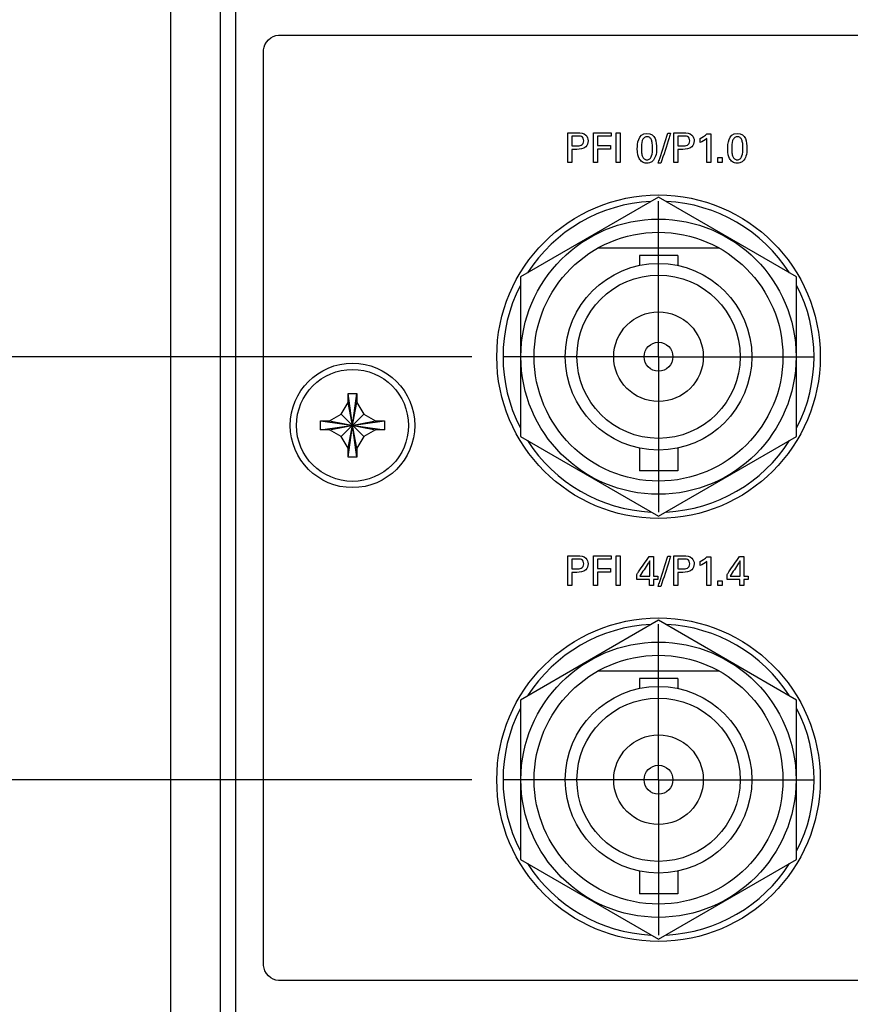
# Model space of a CAD drawing. Header units: inches. Extents: x 0 to 34, y 0 to 22.
# Tile 75 of 119: x 12.4 to 14.1, y 16.5 to 18.5. Entities that reach past the tile are written whole.
import ezdxf

# ---------------------------------------------------------------- set-up
doc = ezdxf.new("R2010")
doc.units = ezdxf.units.IN
doc.header["$LTSCALE"] = 1.87
doc.header["$MEASUREMENT"] = 0
doc.linetypes.add('CENTER', pattern=[0.6, 0.375, -0.075, 0.075, -0.075])
doc.layers.get('0').update_dxf_attribs({"linetype": 'CONTINUOUS'})
for name, color, linetype in [('DATUMCURVES', 7, 'CONTINUOUS'), ('DEFAULT_1', 7, 'CENTER'), ('DIMENSIONS', 7, 'CONTINUOUS')]:
    doc.layers.add(name, color=color, linetype=linetype)
doc.styles.get("Standard").update_dxf_attribs({"font": 'txt', "width": 0.8})
doc.dimstyles.new('DIMSTYLE_1', dxfattribs={"dimtxt": 0.125, "dimasz": 0.18, "dimexe": 0.18, "dimexo": 0.0625, "dimgap": 0.09, "dimtad": 0, "dimtih": 1, "dimtoh": 1, "dimdec": 3, "dimzin": 4, "dimdsep": 46, "dimtxsty": 'STANDARD', "dimblk": '_FILLED', "dimblk1": '_FILLED', "dimblk2": '_FILLED', "dimcen": 0.09, "dimadec": 0, "dimazin": 0, "dimtp": 0.001, "dimtm": 0.001, "dimtfac": 1, "dimtdec": 3, "dimtofl": 0, "dimtmove": 0, "dimatfit": 3, "dimldrblk": '_FILLED', "dimfxl": 1, "dimtolj": 1, "dimtzin": 4, "dimarcsym": 0})

# ---------------------------------------------------------------- blocks, each defined once
blk = doc.blocks.new('_FILLED')
at = {"color": 0, "linetype": 'BYBLOCK'}
blk.add_solid([(0, 0), (-1, 0.174), (-1, -0.174)], dxfattribs=at)
blk = doc.blocks.new('*D0')
at = {"layer": 'DIMENSIONS', "color": 2, "linetype": 'CONTINUOUS'}
for p, q in [((13.3262, 17.8359), (11.4358, 17.8359)), ((11.5608, 17.8359), (11.5608, 17.5773)), ((11.5608, 16.9859), (11.5608, 17.3273)), ((13.3262, 16.9859), (11.4358, 16.9859))]:
    blk.add_line(p, q, dxfattribs=at)
at = {"layer": 'DIMENSIONS', "color": 2, "linetype": 'CONTINUOUS', "xscale": 0.18, "yscale": 0.18, "zscale": 0.18}
for p, rotation in [((11.5608, 17.8359), 90), ((11.5608, 16.9859), 270)]:
    blk.add_blockref('_FILLED', p, dxfattribs=dict(at, rotation=rotation))
at = {"layer": 'DIMENSIONS', "color": 2, "linetype": 'CONTINUOUS', "width": 0.8}
for s, p in [('4X ', (10.7983, 17.3898)), ('.850', (11.0983, 17.3898)), ('[', (11.6233, 17.3898)), ('21.59', (11.7233, 17.3898)), (']', (12.2233, 17.3898))]:
    blk.add_text(s, height=0.125, dxfattribs=at).set_placement(p)
blk = doc.blocks.new('*D20')
at = {"layer": 'DIMENSIONS', "color": 2, "linetype": 'CONTINUOUS'}
for p, q in [((13.3262, 16.9859), (11.4358, 16.9859)), ((11.5608, 16.9859), (11.5608, 16.6448)), ((11.5608, 15.8859), (11.5608, 16.3948)), ((13.3262, 15.8859), (11.4358, 15.8859))]:
    blk.add_line(p, q, dxfattribs=at)
at = {"layer": 'DIMENSIONS', "color": 2, "linetype": 'CONTINUOUS', "xscale": 0.18, "yscale": 0.18, "zscale": 0.18}
for p, rotation in [((11.5608, 16.9859), 90), ((11.5608, 15.8859), 270)]:
    blk.add_blockref('_FILLED', p, dxfattribs=dict(at, rotation=rotation))
at = {"layer": 'DIMENSIONS', "color": 2, "linetype": 'CONTINUOUS', "width": 0.8}
for s, p in [('4X ', (10.7483, 16.4573)), ('1.100', (11.0483, 16.4573)), ('[', (11.6733, 16.4573)), ('27.94', (11.7733, 16.4573)), (']', (12.2733, 16.4573))]:
    blk.add_text(s, height=0.125, dxfattribs=at).set_placement(p)

msp = doc.modelspace()

# ---------------------------------------------------------------- linework, layer by layer
at = {"color": 7, "linetype": 'CONTINUOUS'}
for p, q in [((12.7212, 9.0274), (12.7212, 18.6183)), ((12.8212, 9.015), (12.8212, 18.6307)), ((12.8512, 18.6334), (12.8512, 9.0123)), ((13.7012, 18.1563), (13.4237, 17.9961)), ((13.9787, 17.9961), (13.7012, 18.1563)), ((13.8236, 18.0539), (13.5788, 18.0539)), ((13.6627, 18.0391), (13.6627, 18.0194)), ((13.7397, 18.0391), (13.6627, 18.0391)), ((13.7397, 18.0391), (13.7397, 18.0194)), ((13.4237, 17.9961), (13.4237, 17.6756)), ((13.9787, 17.6756), (13.9787, 17.9961)), ((13.0772, 17.6339), (13.0952, 17.7619)), ((13.0772, 17.7439), (13.0772, 17.7619)), ((13.0952, 17.6339), (13.0772, 17.7619)), ((13.0772, 17.7619), (13.0952, 17.7619)), ((13.0952, 17.7619), (13.0952, 17.7439)), ((13.0636, 17.7204), (13.0772, 17.7439)), ((13.0772, 17.6519), (13.0952, 17.7439)), ((13.0952, 17.6519), (13.0772, 17.7439)), ((13.0952, 17.7439), (13.1087, 17.7204)), ((13.0402, 17.7069), (13.0636, 17.7204)), ((13.0636, 17.6753), (13.1087, 17.7204)), ((13.1087, 17.6753), (13.0636, 17.7204)), ((13.1087, 17.7204), (13.1322, 17.7069)), ((13.0222, 17.6889), (13.0222, 17.7069)), ((13.0222, 17.7069), (13.1502, 17.6889)), ((13.0222, 17.7069), (13.0402, 17.7069)), ((13.0222, 17.6889), (13.1502, 17.7069)), ((13.0402, 17.6889), (13.0222, 17.6889)), ((13.0402, 17.7069), (13.1322, 17.6889)), ((13.0402, 17.6889), (13.1322, 17.7069)), ((13.0636, 17.6753), (13.0402, 17.6889)), ((13.1322, 17.6889), (13.1087, 17.6753)), ((13.1322, 17.7069), (13.1502, 17.7069)), ((13.1502, 17.6889), (13.1322, 17.6889)), ((13.1502, 17.7069), (13.1502, 17.6889)), ((13.0772, 17.6519), (13.0636, 17.6753)), ((13.1087, 17.6753), (13.0952, 17.6519)), ((13.4237, 17.6756), (13.7012, 17.5154)), ((13.7012, 17.5154), (13.9787, 17.6756)), ((13.0772, 17.6339), (13.0772, 17.6519)), ((13.0952, 17.6519), (13.0952, 17.6339)), ((13.6627, 17.6524), (13.6627, 17.6066)), ((13.7397, 17.6524), (13.7397, 17.6066)), ((13.0952, 17.6339), (13.0772, 17.6339)), ((13.7397, 17.6066), (13.6627, 17.6066)), ((13.7012, 17.3063), (13.4237, 17.1461)), ((13.9787, 17.1461), (13.7012, 17.3063)), ((13.8236, 17.2039), (13.5788, 17.2039)), ((13.6627, 17.1891), (13.6627, 17.1694)), ((13.7397, 17.1891), (13.6627, 17.1891)), ((13.7397, 17.1891), (13.7397, 17.1694)), ((13.4237, 17.1461), (13.4237, 16.8256)), ((13.9787, 16.8256), (13.9787, 17.1461)), ((13.4237, 16.8256), (13.7012, 16.6654)), ((13.7012, 16.6654), (13.9787, 16.8256)), ((13.6627, 16.8024), (13.6627, 16.7566)), ((13.7397, 16.8024), (13.7397, 16.7566)), ((13.7397, 16.7566), (13.6627, 16.7566))]:
    msp.add_line(p, q, dxfattribs=at)
for centre, radius in [((13.7012, 17.8359), 0.325), ((13.7012, 17.8359), 0.2765), ((13.7012, 17.8359), 0.25), ((13.7012, 17.8359), 0.1875), ((13.7012, 17.8359), 0.164), ((13.7012, 17.8359), 0.09), ((13.7012, 17.8359), 0.029), ((13.0862, 17.6979), 0.125), ((13.0862, 17.6979), 0.1125), ((13.7012, 16.9859), 0.325), ((13.7012, 16.9859), 0.2765), ((13.7012, 16.9859), 0.25), ((13.7012, 16.9859), 0.1875), ((13.7012, 16.9859), 0.164), ((13.7012, 16.9859), 0.09), ((13.7012, 16.9859), 0.029)]:
    msp.add_circle(centre, radius, dxfattribs=at)
for centre, start, end in [((13.7012, 17.8359), 92.8821, 147.3645), ((13.7012, 17.8359), 32.6355, 87.1179), ((13.7012, 17.8359), 152.8684, 207.1316), ((13.7012, 17.8359), 332.8684, 27.1316), ((13.7012, 17.8359), 212.6355, 267.1179), ((13.7012, 17.8359), 272.8821, 327.3645), ((13.7012, 16.9859), 92.8821, 147.3645), ((13.7012, 16.9859), 32.6355, 87.1179), ((13.7012, 16.9859), 152.8684, 207.1316), ((13.7012, 16.9859), 332.8684, 27.1316), ((13.7012, 16.9859), 212.6355, 267.1179), ((13.7012, 16.9859), 272.8821, 327.3645)]:
    msp.add_arc(centre, 0.3125, start, end, dxfattribs=at)
at = {"layer": 'DATUMCURVES', "color": 40, "linetype": 'CONTINUOUS'}
for points in [[(12.9077, 18.4523, 0.8645), (12.9077, 18.4664, 0.8645), (12.9235, 18.4823, 0.8645), (12.9377, 18.4823, 0.8645)], [(13.6061, 18.286, 0.8645), (13.6061, 18.2837, 0.8645), (13.6061, 18.2813, 0.8645), (13.6061, 18.2789, 0.8645)], [(13.616, 18.286, 0.8645), (13.6188, 18.286, 0.8645), (13.6215, 18.286, 0.8645), (13.6243, 18.286, 0.8645)], [(13.6586, 18.254, 0.8645), (13.6586, 18.2626, 0.8645), (13.6596, 18.2847, 0.8645), (13.678, 18.2847, 0.8645)], [(13.7201, 18.2853, 0.8645), (13.7219, 18.2853, 0.8645), (13.7237, 18.2853, 0.8645), (13.7255, 18.2853, 0.8645)], [(13.7846, 18.2744, 0.8645), (13.7895, 18.277, 0.8645), (13.7943, 18.2799, 0.8645), (13.7986, 18.2835, 0.8645)], [(13.7986, 18.2835, 0.8645), (13.801, 18.2835, 0.8645), (13.8035, 18.2835, 0.8645), (13.806, 18.2835, 0.8645)], [(13.8402, 18.254, 0.8645), (13.8402, 18.2626, 0.8645), (13.8412, 18.2847, 0.8645), (13.8596, 18.2847, 0.8645)], [(13.5387, 18.2793, 0.8645), (13.5348, 18.2793, 0.8645), (13.5309, 18.2793, 0.8645), (13.5271, 18.2793, 0.8645)], [(13.7518, 18.2793, 0.8645), (13.7479, 18.2793, 0.8645), (13.744, 18.2793, 0.8645), (13.7401, 18.2793, 0.8645)], [(13.798, 18.2744, 0.8645), (13.7939, 18.2711, 0.8645), (13.7893, 18.2683, 0.8645), (13.7846, 18.2661, 0.8645)], [(13.7846, 18.2661, 0.8645), (13.7846, 18.2689, 0.8645), (13.7846, 18.2717, 0.8645), (13.7846, 18.2744, 0.8645)], [(13.5271, 18.2596, 0.8645), (13.5304, 18.2596, 0.8645), (13.5337, 18.2596, 0.8645), (13.537, 18.2596, 0.8645)], [(13.5368, 18.2526, 0.8645), (13.5336, 18.2526, 0.8645), (13.5303, 18.2526, 0.8645), (13.5271, 18.2526, 0.8645)], [(13.6045, 18.2602, 0.8645), (13.6045, 18.2579, 0.8645), (13.6045, 18.2555, 0.8645), (13.6045, 18.2532, 0.8645)], [(13.7401, 18.2596, 0.8645), (13.7434, 18.2596, 0.8645), (13.7468, 18.2596, 0.8645), (13.7501, 18.2596, 0.8645)], [(13.7499, 18.2526, 0.8645), (13.7466, 18.2526, 0.8645), (13.7434, 18.2526, 0.8645), (13.7401, 18.2526, 0.8645)], [(13.5271, 18.2259, 0.8645), (13.5243, 18.2259, 0.8645), (13.5215, 18.2259, 0.8645), (13.5187, 18.2259, 0.8645)], [(13.5787, 18.2259, 0.8645), (13.5759, 18.2259, 0.8645), (13.5731, 18.2259, 0.8645), (13.5702, 18.2259, 0.8645)], [(13.6243, 18.2259, 0.8645), (13.6215, 18.2259, 0.8645), (13.6188, 18.2259, 0.8645), (13.616, 18.2259, 0.8645)], [(13.7061, 18.2245, 0.8645), (13.7042, 18.2245, 0.8645), (13.7024, 18.2245, 0.8645), (13.7006, 18.2245, 0.8645)], [(13.7401, 18.2259, 0.8645), (13.7374, 18.2259, 0.8645), (13.7346, 18.2259, 0.8645), (13.7318, 18.2259, 0.8645)], [(13.806, 18.2259, 0.8645), (13.8033, 18.2259, 0.8645), (13.8006, 18.2259, 0.8645), (13.798, 18.2259, 0.8645)], [(13.8201, 18.2359, 0.8645), (13.8232, 18.2359, 0.8645), (13.8263, 18.2359, 0.8645), (13.8294, 18.2359, 0.8645)], [(13.8201, 18.2259, 0.8645), (13.8201, 18.2292, 0.8645), (13.8201, 18.2325, 0.8645), (13.8201, 18.2359, 0.8645)], [(13.8294, 18.2259, 0.8645), (13.8263, 18.2259, 0.8645), (13.8232, 18.2259, 0.8645), (13.8201, 18.2259, 0.8645)], [(13.8294, 18.2359, 0.8645), (13.8294, 18.2325, 0.8645), (13.8294, 18.2292, 0.8645), (13.8294, 18.2259, 0.8645)], [(13.6061, 17.436, 0.8645), (13.6061, 17.4337, 0.8645), (13.6061, 17.4313, 0.8645), (13.6061, 17.4289, 0.8645)], [(13.616, 17.436, 0.8645), (13.6188, 17.436, 0.8645), (13.6215, 17.436, 0.8645), (13.6243, 17.436, 0.8645)], [(13.6823, 17.4343, 0.8645), (13.6853, 17.4343, 0.8645), (13.6883, 17.4343, 0.8645), (13.6913, 17.4343, 0.8645)], [(13.7201, 17.4353, 0.8645), (13.7219, 17.4353, 0.8645), (13.7237, 17.4353, 0.8645), (13.7255, 17.4353, 0.8645)], [(13.7846, 17.4244, 0.8645), (13.7895, 17.427, 0.8645), (13.7943, 17.4299, 0.8645), (13.7986, 17.4335, 0.8645)], [(13.7986, 17.4335, 0.8645), (13.801, 17.4335, 0.8645), (13.8035, 17.4335, 0.8645), (13.806, 17.4335, 0.8645)], [(13.8639, 17.4343, 0.8645), (13.8669, 17.4343, 0.8645), (13.8699, 17.4343, 0.8645), (13.8729, 17.4343, 0.8645)], [(13.5387, 17.4293, 0.8645), (13.5348, 17.4293, 0.8645), (13.5309, 17.4293, 0.8645), (13.5271, 17.4293, 0.8645)], [(13.7518, 17.4293, 0.8645), (13.7479, 17.4293, 0.8645), (13.744, 17.4293, 0.8645), (13.7401, 17.4293, 0.8645)], [(13.798, 17.4244, 0.8645), (13.7939, 17.4211, 0.8645), (13.7893, 17.4183, 0.8645), (13.7846, 17.4161, 0.8645)], [(13.7846, 17.4161, 0.8645), (13.7846, 17.4189, 0.8645), (13.7846, 17.4217, 0.8645), (13.7846, 17.4244, 0.8645)], [(13.5271, 17.4096, 0.8645), (13.5304, 17.4096, 0.8645), (13.5337, 17.4096, 0.8645), (13.537, 17.4096, 0.8645)], [(13.5368, 17.4026, 0.8645), (13.5336, 17.4026, 0.8645), (13.5303, 17.4026, 0.8645), (13.5271, 17.4026, 0.8645)], [(13.6045, 17.4102, 0.8645), (13.6045, 17.4079, 0.8645), (13.6045, 17.4055, 0.8645), (13.6045, 17.4032, 0.8645)], [(13.6573, 17.3884, 0.8645), (13.6573, 17.3917, 0.8645), (13.6573, 17.395, 0.8645), (13.6573, 17.3983, 0.8645)], [(13.6913, 17.3951, 0.8645), (13.6941, 17.3951, 0.8645), (13.6969, 17.3951, 0.8645), (13.6997, 17.3951, 0.8645)], [(13.6997, 17.3951, 0.8645), (13.6997, 17.3929, 0.8645), (13.6997, 17.3906, 0.8645), (13.6997, 17.3884, 0.8645)], [(13.7401, 17.4096, 0.8645), (13.7434, 17.4096, 0.8645), (13.7468, 17.4096, 0.8645), (13.7501, 17.4096, 0.8645)], [(13.7499, 17.4026, 0.8645), (13.7466, 17.4026, 0.8645), (13.7434, 17.4026, 0.8645), (13.7401, 17.4026, 0.8645)], [(13.8389, 17.3884, 0.8645), (13.8389, 17.3917, 0.8645), (13.8389, 17.395, 0.8645), (13.8389, 17.3983, 0.8645)], [(13.8729, 17.3951, 0.8645), (13.8757, 17.3951, 0.8645), (13.8785, 17.3951, 0.8645), (13.8813, 17.3951, 0.8645)], [(13.8813, 17.3951, 0.8645), (13.8813, 17.3929, 0.8645), (13.8813, 17.3906, 0.8645), (13.8813, 17.3884, 0.8645)], [(13.5271, 17.3759, 0.8645), (13.5243, 17.3759, 0.8645), (13.5215, 17.3759, 0.8645), (13.5187, 17.3759, 0.8645)], [(13.5787, 17.3759, 0.8645), (13.5759, 17.3759, 0.8645), (13.5731, 17.3759, 0.8645), (13.5702, 17.3759, 0.8645)], [(13.6243, 17.3759, 0.8645), (13.6215, 17.3759, 0.8645), (13.6188, 17.3759, 0.8645), (13.616, 17.3759, 0.8645)], [(13.6833, 17.3759, 0.8645), (13.6833, 17.38, 0.8645), (13.6833, 17.3842, 0.8645), (13.6833, 17.3884, 0.8645)], [(13.6913, 17.3759, 0.8645), (13.6886, 17.3759, 0.8645), (13.686, 17.3759, 0.8645), (13.6833, 17.3759, 0.8645)], [(13.6997, 17.3884, 0.8645), (13.6969, 17.3884, 0.8645), (13.6941, 17.3884, 0.8645), (13.6913, 17.3884, 0.8645)], [(13.6913, 17.3884, 0.8645), (13.6913, 17.3842, 0.8645), (13.6913, 17.38, 0.8645), (13.6913, 17.3759, 0.8645)], [(13.7061, 17.3745, 0.8645), (13.7042, 17.3745, 0.8645), (13.7024, 17.3745, 0.8645), (13.7006, 17.3745, 0.8645)], [(13.7401, 17.3759, 0.8645), (13.7374, 17.3759, 0.8645), (13.7346, 17.3759, 0.8645), (13.7318, 17.3759, 0.8645)], [(13.806, 17.3759, 0.8645), (13.8033, 17.3759, 0.8645), (13.8006, 17.3759, 0.8645), (13.798, 17.3759, 0.8645)], [(13.8201, 17.3859, 0.8645), (13.8232, 17.3859, 0.8645), (13.8263, 17.3859, 0.8645), (13.8294, 17.3859, 0.8645)], [(13.8201, 17.3759, 0.8645), (13.8201, 17.3792, 0.8645), (13.8201, 17.3825, 0.8645), (13.8201, 17.3859, 0.8645)], [(13.8294, 17.3759, 0.8645), (13.8263, 17.3759, 0.8645), (13.8232, 17.3759, 0.8645), (13.8201, 17.3759, 0.8645)], [(13.8294, 17.3859, 0.8645), (13.8294, 17.3825, 0.8645), (13.8294, 17.3792, 0.8645), (13.8294, 17.3759, 0.8645)], [(13.8649, 17.3759, 0.8645), (13.8649, 17.38, 0.8645), (13.8649, 17.3842, 0.8645), (13.8649, 17.3884, 0.8645)], [(13.8729, 17.3759, 0.8645), (13.8702, 17.3759, 0.8645), (13.8676, 17.3759, 0.8645), (13.8649, 17.3759, 0.8645)], [(13.8813, 17.3884, 0.8645), (13.8785, 17.3884, 0.8645), (13.8757, 17.3884, 0.8645), (13.8729, 17.3884, 0.8645)], [(13.8729, 17.3884, 0.8645), (13.8729, 17.3842, 0.8645), (13.8729, 17.38, 0.8645), (13.8729, 17.3759, 0.8645)], [(12.9377, 16.5823, 0.8645), (12.9235, 16.5823, 0.8645), (12.9077, 16.5981, 0.8645), (12.9077, 16.6123, 0.8645)]]:
    msp.add_open_spline(points, degree=3, dxfattribs=at)
for points, knots in [([(12.9377, 18.4823, 0.8645), (13.1335, 18.4823, 0.8645), (14.3868, 18.4823, 0.8645), (15.6402, 18.4823, 0.8645), (16.6977, 18.4823, 0.8645)], [0, 0, 0, 0, 0.15625, 1, 1, 1, 1]), ([(12.9077, 16.6123, 0.8645), (12.9077, 16.7081, 0.8645), (12.9077, 17.3215, 0.8645), (12.9077, 17.9348, 0.8645), (12.9077, 18.4523, 0.8645)], [0, 0, 0, 0, 0.15625, 1, 1, 1, 1]), ([(13.5187, 18.286, 0.8645), (13.5198, 18.286, 0.8645), (13.5265, 18.286, 0.8645), (13.5332, 18.286, 0.8645), (13.5389, 18.286, 0.8645)], [0, 0, 0, 0, 0.15625, 1, 1, 1, 1]), ([(13.5187, 18.2259, 0.8645), (13.5187, 18.229, 0.8645), (13.5187, 18.249, 0.8645), (13.5187, 18.2691, 0.8645), (13.5187, 18.286, 0.8645)], [0, 0, 0, 0, 0.15625, 1, 1, 1, 1]), ([(13.5389, 18.286, 0.8645), (13.5446, 18.286, 0.8645), (13.5562, 18.2844, 0.8645), (13.5613, 18.2694, 0.8645), (13.5555, 18.2541, 0.8645), (13.5431, 18.2526, 0.8645), (13.5368, 18.2526, 0.8645)], [0, 0, 0, 0, 0.279895, 0.48385, 0.691122, 1, 1, 1, 1]), ([(13.5702, 18.286, 0.8645), (13.5721, 18.286, 0.8645), (13.584, 18.286, 0.8645), (13.596, 18.286, 0.8645), (13.6061, 18.286, 0.8645)], [0, 0, 0, 0, 0.15625, 1, 1, 1, 1]), ([(13.5702, 18.2259, 0.8645), (13.5702, 18.229, 0.8645), (13.5702, 18.249, 0.8645), (13.5702, 18.2691, 0.8645), (13.5702, 18.286, 0.8645)], [0, 0, 0, 0, 0.15625, 1, 1, 1, 1]), ([(13.616, 18.2259, 0.8645), (13.616, 18.229, 0.8645), (13.616, 18.249, 0.8645), (13.616, 18.2691, 0.8645), (13.616, 18.286, 0.8645)], [0, 0, 0, 0, 0.15625, 1, 1, 1, 1]), ([(13.6243, 18.286, 0.8645), (13.6243, 18.2829, 0.8645), (13.6243, 18.2628, 0.8645), (13.6243, 18.2428, 0.8645), (13.6243, 18.2259, 0.8645)], [0, 0, 0, 0, 0.15625, 1, 1, 1, 1]), ([(13.678, 18.2847, 0.8645), (13.6866, 18.2847, 0.8645), (13.6963, 18.2753, 0.8645), (13.6979, 18.2521, 0.8645), (13.6959, 18.2381, 0.8645), (13.6903, 18.2288, 0.8645), (13.6827, 18.2249, 0.8645), (13.679, 18.2247, 0.8645), (13.6774, 18.2247, 0.8645), (13.6772, 18.2247, 0.8645)], [0, 0, 0, 0, 0.150746, 0.301492, 0.491693, 0.681895, 0.829965, 0.978036, 1, 1, 1, 1]), ([(13.7006, 18.2245, 0.8645), (13.7016, 18.2277, 0.8645), (13.7081, 18.2479, 0.8645), (13.7146, 18.2682, 0.8645), (13.7201, 18.2853, 0.8645)], [0, 0, 0, 0, 0.15625, 1, 1, 1, 1]), ([(13.7255, 18.2853, 0.8645), (13.7245, 18.2821, 0.8645), (13.718, 18.2619, 0.8645), (13.7115, 18.2416, 0.8645), (13.7061, 18.2245, 0.8645)], [0, 0, 0, 0, 0.15625, 1, 1, 1, 1]), ([(13.7318, 18.286, 0.8645), (13.7329, 18.286, 0.8645), (13.7396, 18.286, 0.8645), (13.7463, 18.286, 0.8645), (13.752, 18.286, 0.8645)], [0, 0, 0, 0, 0.15625, 1, 1, 1, 1]), ([(13.7318, 18.2259, 0.8645), (13.7318, 18.229, 0.8645), (13.7318, 18.249, 0.8645), (13.7318, 18.2691, 0.8645), (13.7318, 18.286, 0.8645)], [0, 0, 0, 0, 0.15625, 1, 1, 1, 1]), ([(13.752, 18.286, 0.8645), (13.7577, 18.286, 0.8645), (13.7692, 18.2844, 0.8645), (13.7744, 18.2694, 0.8645), (13.7685, 18.2541, 0.8645), (13.7562, 18.2526, 0.8645), (13.7499, 18.2526, 0.8645)], [0, 0, 0, 0, 0.279895, 0.48385, 0.691122, 1, 1, 1, 1]), ([(13.806, 18.2835, 0.8645), (13.806, 18.2805, 0.8645), (13.806, 18.2613, 0.8645), (13.806, 18.2421, 0.8645), (13.806, 18.2259, 0.8645)], [0, 0, 0, 0, 0.15625, 1, 1, 1, 1]), ([(13.8596, 18.2847, 0.8645), (13.8682, 18.2847, 0.8645), (13.8779, 18.2753, 0.8645), (13.8795, 18.2521, 0.8645), (13.8775, 18.2381, 0.8645), (13.8719, 18.2288, 0.8645), (13.8643, 18.2249, 0.8645), (13.8606, 18.2247, 0.8645), (13.859, 18.2247, 0.8645), (13.8588, 18.2247, 0.8645)], [0, 0, 0, 0, 0.15075, 0.301501, 0.491708, 0.681914, 0.829969, 0.978023, 1, 1, 1, 1]), ([(13.5271, 18.2793, 0.8645), (13.5271, 18.2782, 0.8645), (13.5271, 18.2717, 0.8645), (13.5271, 18.2651, 0.8645), (13.5271, 18.2596, 0.8645)], [0, 0, 0, 0, 0.15625, 1, 1, 1, 1]), ([(13.537, 18.2596, 0.8645), (13.54, 18.2596, 0.8645), (13.5449, 18.2597, 0.8645), (13.5503, 18.2641, 0.8645), (13.5512, 18.2697, 0.8645), (13.5504, 18.2752, 0.8645), (13.5456, 18.2793, 0.8645), (13.5413, 18.2793, 0.8645), (13.5387, 18.2793, 0.8645)], [0, 0, 0, 0, 0.244769, 0.369269, 0.527844, 0.677836, 0.791049, 1, 1, 1, 1]), ([(13.6061, 18.2789, 0.8645), (13.6046, 18.2789, 0.8645), (13.5955, 18.2789, 0.8645), (13.5864, 18.2789, 0.8645), (13.5787, 18.2789, 0.8645)], [0, 0, 0, 0, 0.15625, 1, 1, 1, 1]), ([(13.5787, 18.2789, 0.8645), (13.5787, 18.278, 0.8645), (13.5787, 18.2717, 0.8645), (13.5787, 18.2655, 0.8645), (13.5787, 18.2602, 0.8645)], [0, 0, 0, 0, 0.15625, 1, 1, 1, 1]), ([(13.6775, 18.278, 0.8645), (13.6754, 18.2779, 0.8645), (13.6714, 18.2762, 0.8645), (13.6672, 18.2684, 0.8645), (13.6664, 18.2561, 0.8645), (13.667, 18.2451, 0.8645), (13.6687, 18.2378, 0.8645), (13.6716, 18.2337, 0.8645), (13.6743, 18.2321, 0.8645), (13.6764, 18.2317, 0.8645), (13.6771, 18.2316, 0.8645), (13.6779, 18.2316, 0.8645)], [0, 0, 0, 0, 0.102362, 0.214961, 0.440157, 0.580118, 0.720079, 0.860039, 0.93002, 0.96501, 1, 1, 1, 1]), ([(13.6779, 18.2316, 0.8645), (13.6787, 18.2316, 0.8645), (13.6814, 18.232, 0.8645), (13.6846, 18.2342, 0.8645), (13.6886, 18.2408, 0.8645), (13.6895, 18.2533, 0.8645), (13.6889, 18.2644, 0.8645), (13.6872, 18.2719, 0.8645), (13.6839, 18.2768, 0.8645), (13.6798, 18.2781, 0.8645), (13.6777, 18.278, 0.8645), (13.6775, 18.278, 0.8645)], [0, 0, 0, 0, 0.052643, 0.105287, 0.210573, 0.421147, 0.562166, 0.703186, 0.844205, 0.985224, 1, 1, 1, 1]), ([(13.7401, 18.2793, 0.8645), (13.7401, 18.2782, 0.8645), (13.7401, 18.2717, 0.8645), (13.7401, 18.2651, 0.8645), (13.7401, 18.2596, 0.8645)], [0, 0, 0, 0, 0.15625, 1, 1, 1, 1]), ([(13.7501, 18.2596, 0.8645), (13.7531, 18.2596, 0.8645), (13.758, 18.2597, 0.8645), (13.7634, 18.2641, 0.8645), (13.7643, 18.2697, 0.8645), (13.7635, 18.2752, 0.8645), (13.7587, 18.2793, 0.8645), (13.7544, 18.2793, 0.8645), (13.7518, 18.2793, 0.8645)], [0, 0, 0, 0, 0.244769, 0.369269, 0.527844, 0.677836, 0.791049, 1, 1, 1, 1]), ([(13.798, 18.2259, 0.8645), (13.798, 18.2284, 0.8645), (13.798, 18.2446, 0.8645), (13.798, 18.2608, 0.8645), (13.798, 18.2744, 0.8645)], [0, 0, 0, 0, 0.15625, 1, 1, 1, 1]), ([(13.859, 18.278, 0.8645), (13.857, 18.2779, 0.8645), (13.8529, 18.2762, 0.8645), (13.8488, 18.2684, 0.8645), (13.848, 18.2561, 0.8645), (13.8485, 18.2451, 0.8645), (13.8503, 18.2378, 0.8645), (13.8532, 18.2337, 0.8645), (13.8559, 18.2321, 0.8645), (13.858, 18.2317, 0.8645), (13.8587, 18.2316, 0.8645), (13.8595, 18.2316, 0.8645)], [0, 0, 0, 0, 0.102362, 0.214961, 0.440157, 0.580118, 0.720079, 0.860039, 0.93002, 0.96501, 1, 1, 1, 1]), ([(13.8595, 18.2316, 0.8645), (13.8603, 18.2316, 0.8645), (13.863, 18.232, 0.8645), (13.8662, 18.2342, 0.8645), (13.8702, 18.2408, 0.8645), (13.8711, 18.2533, 0.8645), (13.8705, 18.2644, 0.8645), (13.8688, 18.2719, 0.8645), (13.8655, 18.2768, 0.8645), (13.8614, 18.2781, 0.8645), (13.8592, 18.278, 0.8645), (13.859, 18.278, 0.8645)], [0, 0, 0, 0, 0.052643, 0.105286, 0.210572, 0.421145, 0.562164, 0.703182, 0.844201, 0.98522, 1, 1, 1, 1]), ([(13.5271, 18.2526, 0.8645), (13.5271, 18.2512, 0.8645), (13.5271, 18.2423, 0.8645), (13.5271, 18.2334, 0.8645), (13.5271, 18.2259, 0.8645)], [0, 0, 0, 0, 0.15625, 1, 1, 1, 1]), ([(13.5787, 18.2602, 0.8645), (13.5801, 18.2602, 0.8645), (13.5887, 18.2602, 0.8645), (13.5972, 18.2602, 0.8645), (13.6045, 18.2602, 0.8645)], [0, 0, 0, 0, 0.15625, 1, 1, 1, 1]), ([(13.6045, 18.2532, 0.8645), (13.6031, 18.2532, 0.8645), (13.5946, 18.2532, 0.8645), (13.586, 18.2532, 0.8645), (13.5787, 18.2532, 0.8645)], [0, 0, 0, 0, 0.15625, 1, 1, 1, 1]), ([(13.5787, 18.2532, 0.8645), (13.5787, 18.2518, 0.8645), (13.5787, 18.2427, 0.8645), (13.5787, 18.2335, 0.8645), (13.5787, 18.2259, 0.8645)], [0, 0, 0, 0, 0.15625, 1, 1, 1, 1]), ([(13.6772, 18.2247, 0.8645), (13.6753, 18.2247, 0.8645), (13.6723, 18.2253, 0.8645), (13.6664, 18.2282, 0.8645), (13.6612, 18.2349, 0.8645), (13.6586, 18.2437, 0.8645), (13.6586, 18.254, 0.8645)], [0, 0, 0, 0, 0.129884, 0.274201, 0.562833, 1, 1, 1, 1]), ([(13.7401, 18.2526, 0.8645), (13.7401, 18.2512, 0.8645), (13.7401, 18.2423, 0.8645), (13.7401, 18.2334, 0.8645), (13.7401, 18.2259, 0.8645)], [0, 0, 0, 0, 0.15625, 1, 1, 1, 1]), ([(13.8588, 18.2247, 0.8645), (13.8569, 18.2247, 0.8645), (13.8539, 18.2253, 0.8645), (13.848, 18.2282, 0.8645), (13.8428, 18.2349, 0.8645), (13.8402, 18.2437, 0.8645), (13.8402, 18.254, 0.8645)], [0, 0, 0, 0, 0.129956, 0.274352, 0.563144, 1, 1, 1, 1]), ([(13.5187, 17.436, 0.8645), (13.5198, 17.436, 0.8645), (13.5265, 17.436, 0.8645), (13.5332, 17.436, 0.8645), (13.5389, 17.436, 0.8645)], [0, 0, 0, 0, 0.15625, 1, 1, 1, 1]), ([(13.5187, 17.3759, 0.8645), (13.5187, 17.379, 0.8645), (13.5187, 17.399, 0.8645), (13.5187, 17.4191, 0.8645), (13.5187, 17.436, 0.8645)], [0, 0, 0, 0, 0.15625, 1, 1, 1, 1]), ([(13.5389, 17.436, 0.8645), (13.5446, 17.436, 0.8645), (13.5562, 17.4344, 0.8645), (13.5613, 17.4194, 0.8645), (13.5555, 17.4041, 0.8645), (13.5431, 17.4026, 0.8645), (13.5368, 17.4026, 0.8645)], [0, 0, 0, 0, 0.279883, 0.483931, 0.691108, 1, 1, 1, 1]), ([(13.5702, 17.436, 0.8645), (13.5721, 17.436, 0.8645), (13.584, 17.436, 0.8645), (13.596, 17.436, 0.8645), (13.6061, 17.436, 0.8645)], [0, 0, 0, 0, 0.15625, 1, 1, 1, 1]), ([(13.5702, 17.3759, 0.8645), (13.5702, 17.379, 0.8645), (13.5702, 17.399, 0.8645), (13.5702, 17.4191, 0.8645), (13.5702, 17.436, 0.8645)], [0, 0, 0, 0, 0.15625, 1, 1, 1, 1]), ([(13.616, 17.3759, 0.8645), (13.616, 17.379, 0.8645), (13.616, 17.399, 0.8645), (13.616, 17.4191, 0.8645), (13.616, 17.436, 0.8645)], [0, 0, 0, 0, 0.15625, 1, 1, 1, 1]), ([(13.6243, 17.436, 0.8645), (13.6243, 17.4329, 0.8645), (13.6243, 17.4128, 0.8645), (13.6243, 17.3928, 0.8645), (13.6243, 17.3759, 0.8645)], [0, 0, 0, 0, 0.15625, 1, 1, 1, 1]), ([(13.6573, 17.3983, 0.8645), (13.6586, 17.4001, 0.8645), (13.6669, 17.4121, 0.8645), (13.6753, 17.4241, 0.8645), (13.6823, 17.4343, 0.8645)], [0, 0, 0, 0, 0.15625, 1, 1, 1, 1]), ([(13.6913, 17.4343, 0.8645), (13.6913, 17.4322, 0.8645), (13.6913, 17.4192, 0.8645), (13.6913, 17.4061, 0.8645), (13.6913, 17.3951, 0.8645)], [0, 0, 0, 0, 0.15625, 1, 1, 1, 1]), ([(13.7006, 17.3745, 0.8645), (13.7016, 17.3777, 0.8645), (13.7081, 17.3979, 0.8645), (13.7146, 17.4182, 0.8645), (13.7201, 17.4353, 0.8645)], [0, 0, 0, 0, 0.15625, 1, 1, 1, 1]), ([(13.7255, 17.4353, 0.8645), (13.7245, 17.4321, 0.8645), (13.718, 17.4119, 0.8645), (13.7115, 17.3916, 0.8645), (13.7061, 17.3745, 0.8645)], [0, 0, 0, 0, 0.15625, 1, 1, 1, 1]), ([(13.7318, 17.436, 0.8645), (13.7329, 17.436, 0.8645), (13.7396, 17.436, 0.8645), (13.7463, 17.436, 0.8645), (13.752, 17.436, 0.8645)], [0, 0, 0, 0, 0.15625, 1, 1, 1, 1]), ([(13.7318, 17.3759, 0.8645), (13.7318, 17.379, 0.8645), (13.7318, 17.399, 0.8645), (13.7318, 17.4191, 0.8645), (13.7318, 17.436, 0.8645)], [0, 0, 0, 0, 0.15625, 1, 1, 1, 1]), ([(13.752, 17.436, 0.8645), (13.7577, 17.436, 0.8645), (13.7692, 17.4344, 0.8645), (13.7744, 17.4194, 0.8645), (13.7685, 17.4041, 0.8645), (13.7562, 17.4026, 0.8645), (13.7499, 17.4026, 0.8645)], [0, 0, 0, 0, 0.279883, 0.483931, 0.691108, 1, 1, 1, 1]), ([(13.806, 17.4335, 0.8645), (13.806, 17.4305, 0.8645), (13.806, 17.4113, 0.8645), (13.806, 17.3921, 0.8645), (13.806, 17.3759, 0.8645)], [0, 0, 0, 0, 0.15625, 1, 1, 1, 1]), ([(13.8389, 17.3983, 0.8645), (13.8402, 17.4001, 0.8645), (13.8485, 17.4121, 0.8645), (13.8569, 17.4241, 0.8645), (13.8639, 17.4343, 0.8645)], [0, 0, 0, 0, 0.15625, 1, 1, 1, 1]), ([(13.8729, 17.4343, 0.8645), (13.8729, 17.4322, 0.8645), (13.8729, 17.4192, 0.8645), (13.8729, 17.4061, 0.8645), (13.8729, 17.3951, 0.8645)], [0, 0, 0, 0, 0.15625, 1, 1, 1, 1]), ([(13.5271, 17.4293, 0.8645), (13.5271, 17.4282, 0.8645), (13.5271, 17.4217, 0.8645), (13.5271, 17.4151, 0.8645), (13.5271, 17.4096, 0.8645)], [0, 0, 0, 0, 0.15625, 1, 1, 1, 1]), ([(13.537, 17.4096, 0.8645), (13.54, 17.4096, 0.8645), (13.5449, 17.4097, 0.8645), (13.5503, 17.4141, 0.8645), (13.5512, 17.4197, 0.8645), (13.5504, 17.4252, 0.8645), (13.5456, 17.4293, 0.8645), (13.5413, 17.4293, 0.8645), (13.5387, 17.4293, 0.8645)], [0, 0, 0, 0, 0.244769, 0.369269, 0.527844, 0.677836, 0.791049, 1, 1, 1, 1]), ([(13.6061, 17.4289, 0.8645), (13.6046, 17.4289, 0.8645), (13.5955, 17.4289, 0.8645), (13.5864, 17.4289, 0.8645), (13.5787, 17.4289, 0.8645)], [0, 0, 0, 0, 0.15625, 1, 1, 1, 1]), ([(13.5787, 17.4289, 0.8645), (13.5787, 17.428, 0.8645), (13.5787, 17.4217, 0.8645), (13.5787, 17.4155, 0.8645), (13.5787, 17.4102, 0.8645)], [0, 0, 0, 0, 0.15625, 1, 1, 1, 1]), ([(13.6836, 17.4255, 0.8645), (13.6825, 17.4239, 0.8645), (13.6759, 17.4138, 0.8645), (13.6692, 17.4037, 0.8645), (13.6636, 17.3951, 0.8645)], [0, 0, 0, 0, 0.15625, 1, 1, 1, 1]), ([(13.6836, 17.3951, 0.8645), (13.6836, 17.3967, 0.8645), (13.6836, 17.4068, 0.8645), (13.6836, 17.417, 0.8645), (13.6836, 17.4255, 0.8645)], [0, 0, 0, 0, 0.15625, 1, 1, 1, 1]), ([(13.7401, 17.4293, 0.8645), (13.7401, 17.4282, 0.8645), (13.7401, 17.4217, 0.8645), (13.7401, 17.4151, 0.8645), (13.7401, 17.4096, 0.8645)], [0, 0, 0, 0, 0.15625, 1, 1, 1, 1]), ([(13.7501, 17.4096, 0.8645), (13.7531, 17.4096, 0.8645), (13.758, 17.4097, 0.8645), (13.7634, 17.4141, 0.8645), (13.7643, 17.4197, 0.8645), (13.7635, 17.4252, 0.8645), (13.7587, 17.4293, 0.8645), (13.7544, 17.4293, 0.8645), (13.7518, 17.4293, 0.8645)], [0, 0, 0, 0, 0.244769, 0.369269, 0.527844, 0.677836, 0.791049, 1, 1, 1, 1]), ([(13.798, 17.3759, 0.8645), (13.798, 17.3784, 0.8645), (13.798, 17.3946, 0.8645), (13.798, 17.4108, 0.8645), (13.798, 17.4244, 0.8645)], [0, 0, 0, 0, 0.15625, 1, 1, 1, 1]), ([(13.8651, 17.4255, 0.8645), (13.8641, 17.4239, 0.8645), (13.8575, 17.4138, 0.8645), (13.8508, 17.4037, 0.8645), (13.8452, 17.3951, 0.8645)], [0, 0, 0, 0, 0.15625, 1, 1, 1, 1]), ([(13.8651, 17.3951, 0.8645), (13.8651, 17.3967, 0.8645), (13.8651, 17.4068, 0.8645), (13.8651, 17.417, 0.8645), (13.8651, 17.4255, 0.8645)], [0, 0, 0, 0, 0.15625, 1, 1, 1, 1]), ([(13.5271, 17.4026, 0.8645), (13.5271, 17.4012, 0.8645), (13.5271, 17.3923, 0.8645), (13.5271, 17.3834, 0.8645), (13.5271, 17.3759, 0.8645)], [0, 0, 0, 0, 0.15625, 1, 1, 1, 1]), ([(13.5787, 17.4102, 0.8645), (13.5801, 17.4102, 0.8645), (13.5887, 17.4102, 0.8645), (13.5972, 17.4102, 0.8645), (13.6045, 17.4102, 0.8645)], [0, 0, 0, 0, 0.15625, 1, 1, 1, 1]), ([(13.6045, 17.4032, 0.8645), (13.6031, 17.4032, 0.8645), (13.5946, 17.4032, 0.8645), (13.586, 17.4032, 0.8645), (13.5787, 17.4032, 0.8645)], [0, 0, 0, 0, 0.15625, 1, 1, 1, 1]), ([(13.5787, 17.4032, 0.8645), (13.5787, 17.4018, 0.8645), (13.5787, 17.3927, 0.8645), (13.5787, 17.3835, 0.8645), (13.5787, 17.3759, 0.8645)], [0, 0, 0, 0, 0.15625, 1, 1, 1, 1]), ([(13.6636, 17.3951, 0.8645), (13.6647, 17.3951, 0.8645), (13.6713, 17.3951, 0.8645), (13.678, 17.3951, 0.8645), (13.6836, 17.3951, 0.8645)], [0, 0, 0, 0, 0.15625, 1, 1, 1, 1]), ([(13.7401, 17.4026, 0.8645), (13.7401, 17.4012, 0.8645), (13.7401, 17.3923, 0.8645), (13.7401, 17.3834, 0.8645), (13.7401, 17.3759, 0.8645)], [0, 0, 0, 0, 0.15625, 1, 1, 1, 1]), ([(13.8452, 17.3951, 0.8645), (13.8463, 17.3951, 0.8645), (13.8529, 17.3951, 0.8645), (13.8595, 17.3951, 0.8645), (13.8651, 17.3951, 0.8645)], [0, 0, 0, 0, 0.15625, 1, 1, 1, 1]), ([(13.6833, 17.3884, 0.8645), (13.682, 17.3884, 0.8645), (13.6733, 17.3884, 0.8645), (13.6646, 17.3884, 0.8645), (13.6573, 17.3884, 0.8645)], [0, 0, 0, 0, 0.15625, 1, 1, 1, 1]), ([(13.8649, 17.3884, 0.8645), (13.8635, 17.3884, 0.8645), (13.8549, 17.3884, 0.8645), (13.8462, 17.3884, 0.8645), (13.8389, 17.3884, 0.8645)], [0, 0, 0, 0, 0.15625, 1, 1, 1, 1]), ([(16.6977, 16.5823, 0.8645), (16.5018, 16.5823, 0.8645), (15.2485, 16.5823, 0.8645), (13.9952, 16.5823, 0.8645), (12.9377, 16.5823, 0.8645)], [0, 0, 0, 0, 0.15625, 1, 1, 1, 1])]:
    msp.add_open_spline(points, degree=3, knots=knots, dxfattribs=at)
at = {"layer": 'DEFAULT_1', "color": 7, "linetype": 'CENTER'}
for p, q in [((13.7012, 17.8359), (13.7012, 18.1484)), ((13.7012, 17.8359), (13.3887, 17.8359)), ((13.7012, 17.8359), (13.7012, 17.5234)), ((13.7012, 17.8359), (14.0137, 17.8359)), ((13.7012, 16.9859), (13.7012, 17.2984)), ((13.7012, 16.9859), (13.3887, 16.9859)), ((13.7012, 16.9859), (13.7012, 16.6734)), ((13.7012, 16.9859), (14.0137, 16.9859))]:
    msp.add_line(p, q, dxfattribs=at)

# ---------------------------------------------------------------- dimensions: what is measured, and where the dimension line sits
at = {"layer": 'DIMENSIONS', "color": 2, "linetype": 'CONTINUOUS'}
for p1, angle, picture, middle in [((13.3262, 17.8359), 270, '*D0', (11.5608, 17.4523)), ((13.3262, 15.8859), 90, '*D20', (11.5608, 16.5198))]:
    dim = msp.add_linear_dim(base=(11.5608, 16.9859), p1=p1, p2=(13.3262, 16.9859), angle=angle, text='4X <>', dimstyle='DIMSTYLE_1', dxfattribs=at)
    dim.commit()
    dim.dimension.update_dxf_attribs({"geometry": picture, "text_midpoint": middle, "dimtype": 160})

doc.saveas('drawing.dxf')
